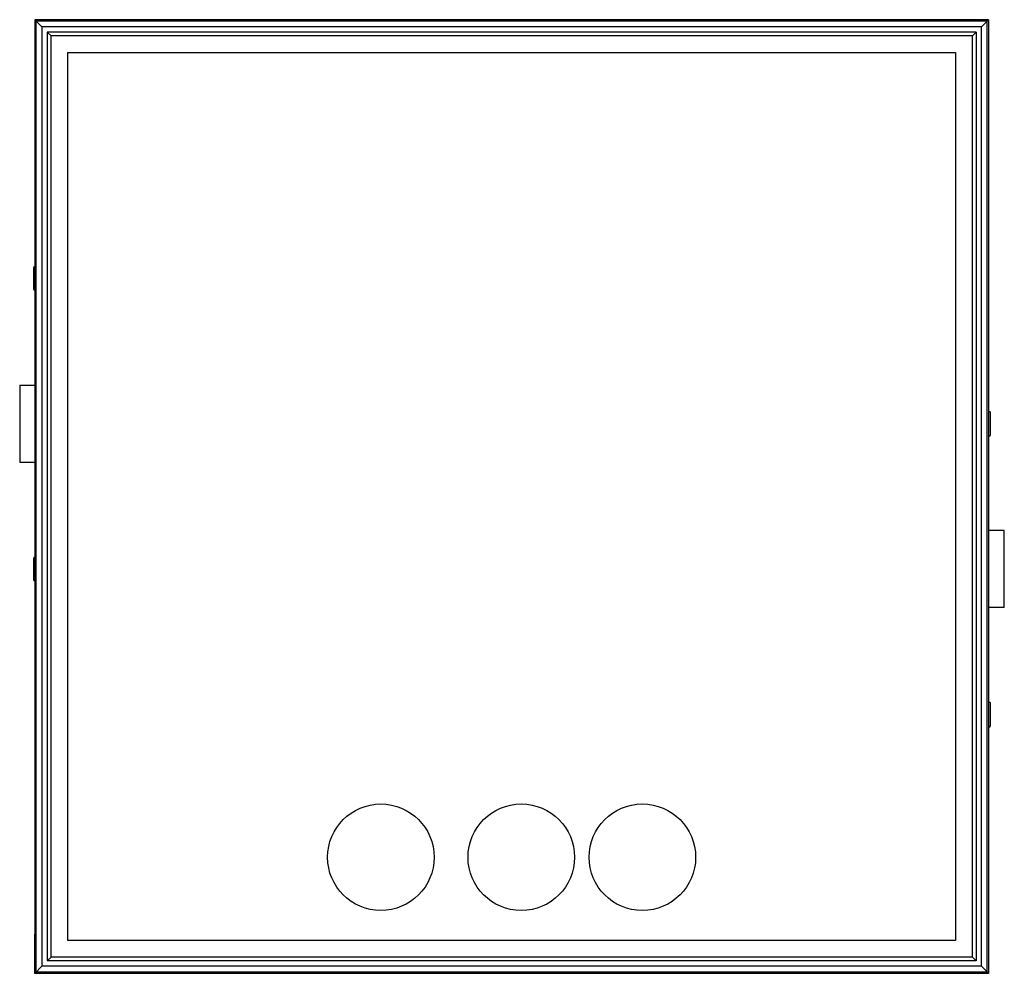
# Model space of a CAD drawing. Header units: millimetres. Extents: x 14 to 116, y 40 to 138.
import ezdxf

# ---------------------------------------------------------------- set-up
doc = ezdxf.new("R2010")
doc.units = ezdxf.units.MM
doc.header["$LTSCALE"] = 11.668886
doc.layers.get('0').update_dxf_attribs({"linetype": 'CONTINUOUS'})

msp = doc.modelspace()

# ---------------------------------------------------------------- linework, layer by layer
at = {"color": 7, "linetype": 'Continuous'}
for p, q in [((15.67, 138.19), (15.67, 134.17)), ((15.67, 138.19), (16.4, 137.46)), ((114.12, 138.19), (15.67, 138.19)), ((15.81, 39.87), (15.81, 138.05)), ((113.99, 138.05), (15.81, 138.05)), ((16.4, 137.46), (16.4, 40.46)), ((113.41, 137.46), (16.4, 137.46)), ((113.41, 137.46), (113.99, 138.05)), ((113.41, 40.46), (113.41, 137.46)), ((113.98, 138.05), (114.12, 138.19)), ((113.99, 39.87), (113.99, 138.05)), ((114.12, 138.19), (114.12, 39.72)), ((16.94, 136.92), (16.94, 41)), ((17.33, 136.53), (16.94, 136.92)), ((112.87, 136.92), (16.94, 136.92)), ((17.33, 41.38), (17.33, 136.53)), ((112.48, 136.53), (17.33, 136.53)), ((112.48, 136.53), (112.87, 136.92)), ((112.48, 41.38), (112.48, 136.53)), ((112.87, 136.92), (112.87, 41)), ((19.06, 43.12), (19.06, 134.8)), ((19.06, 134.8), (110.74, 134.8)), ((110.74, 134.8), (110.74, 43.12)), ((15.65, 134.17), (15.65, 43.75)), ((15.67, 134.17), (15.65, 134.17)), ((15.65, 112.67), (15.54, 112.67)), ((15.65, 110.27), (15.54, 110.27)), ((14.1, 100.47), (14.1, 92.5)), ((14.1, 100.47), (15.65, 100.47)), ((114.12, 97.75), (114.32, 97.75)), ((114.12, 95.21), (114.32, 95.21)), ((14.1, 92.5), (15.65, 92.5)), ((115.76, 85.44), (114.12, 85.44)), ((115.76, 77.5), (115.76, 85.44)), ((15.65, 82.66), (15.54, 82.66)), ((15.65, 80.26), (15.54, 80.26)), ((115.76, 77.5), (114.12, 77.5)), ((114.12, 67.73), (114.32, 67.73)), ((114.12, 65.19), (114.32, 65.19)), ((15.65, 43.75), (15.67, 43.75)), ((15.67, 39.72), (15.67, 43.75)), ((110.74, 43.12), (19.06, 43.12)), ((16.94, 41), (17.33, 41.38)), ((112.87, 41), (16.94, 41)), ((112.48, 41.38), (17.33, 41.38)), ((112.87, 41), (112.48, 41.38)), ((16.4, 40.46), (15.67, 39.72)), ((114.12, 39.72), (15.67, 39.72)), ((15.81, 39.87), (113.99, 39.87)), ((113.41, 40.46), (16.4, 40.46)), ((113.41, 40.46), (113.99, 39.87)), ((114.12, 39.72), (113.98, 39.86))]:
    msp.add_line(p, q, dxfattribs=at)
for centre in [(51.39, 51.71), (65.89, 51.71), (78.39, 51.71)]:
    msp.add_circle(centre, 5.5, dxfattribs=at)
for points, knots in [([(15.54, 112.67), (15.54, 112.67), (15.54, 112.66), (15.54, 112.66), (15.54, 112.65), (15.54, 112.64), (15.54, 112.61), (15.54, 112.57), (15.53, 112.52), (15.53, 112.46), (15.53, 112.39), (15.53, 112.28), (15.53, 112.12), (15.53, 111.92), (15.52, 111.7), (15.52, 111.54), (15.52, 111.47)], [0, 0, 0, 0, 0.001471, 0.005164, 0.011212, 0.019638, 0.043549, 0.076625, 0.118556, 0.169007, 0.227466, 0.293318, 0.444696, 0.61749, 0.805287, 1, 1, 1, 1]), ([(15.52, 111.47), (15.52, 111.39), (15.52, 111.24), (15.53, 111.01), (15.53, 110.81), (15.53, 110.65), (15.53, 110.54), (15.53, 110.47), (15.53, 110.41), (15.54, 110.36), (15.54, 110.32), (15.54, 110.3), (15.54, 110.28), (15.54, 110.27), (15.54, 110.27), (15.54, 110.27), (15.54, 110.27)], [0, 0, 0, 0, 0.19472, 0.382511, 0.555294, 0.706666, 0.772521, 0.830983, 0.881431, 0.923365, 0.956448, 0.980362, 0.988786, 0.994834, 0.998527, 1, 1, 1, 1]), ([(114.34, 96.48), (114.34, 96.56), (114.34, 96.72), (114.34, 96.96), (114.33, 97.17), (114.33, 97.34), (114.33, 97.45), (114.33, 97.53), (114.33, 97.59), (114.32, 97.65), (114.32, 97.69), (114.32, 97.72), (114.32, 97.73), (114.32, 97.74), (114.32, 97.74), (114.32, 97.75), (114.32, 97.75)], [0, 0, 0, 0, 0.19472, 0.382511, 0.555294, 0.706666, 0.772521, 0.830983, 0.881431, 0.923365, 0.956448, 0.980362, 0.988786, 0.994834, 0.998527, 1, 1, 1, 1]), ([(114.32, 95.21), (114.32, 95.21), (114.32, 95.21), (114.32, 95.21), (114.32, 95.22), (114.32, 95.24), (114.32, 95.27), (114.32, 95.31), (114.33, 95.36), (114.33, 95.42), (114.33, 95.5), (114.33, 95.61), (114.33, 95.78), (114.34, 96), (114.34, 96.23), (114.34, 96.39), (114.34, 96.48)], [0, 0, 0, 0, 0.001471, 0.005164, 0.011212, 0.019638, 0.043549, 0.076625, 0.118556, 0.169007, 0.227466, 0.293318, 0.444696, 0.61749, 0.805287, 1, 1, 1, 1]), ([(15.54, 82.66), (15.54, 82.66), (15.54, 82.65), (15.54, 82.65), (15.54, 82.64), (15.54, 82.63), (15.54, 82.6), (15.54, 82.56), (15.53, 82.51), (15.53, 82.45), (15.53, 82.38), (15.53, 82.27), (15.53, 82.11), (15.53, 81.91), (15.52, 81.69), (15.52, 81.53), (15.52, 81.46)], [0, 0, 0, 0, 0.001471, 0.005164, 0.011212, 0.019638, 0.043549, 0.076625, 0.118556, 0.169007, 0.227466, 0.293318, 0.444696, 0.61749, 0.805287, 1, 1, 1, 1]), ([(15.52, 81.46), (15.52, 81.38), (15.52, 81.23), (15.53, 81), (15.53, 80.8), (15.53, 80.64), (15.53, 80.53), (15.53, 80.46), (15.53, 80.4), (15.54, 80.35), (15.54, 80.31), (15.54, 80.29), (15.54, 80.27), (15.54, 80.26), (15.54, 80.26), (15.54, 80.26), (15.54, 80.26)], [0, 0, 0, 0, 0.19472, 0.382511, 0.555294, 0.706666, 0.772521, 0.830983, 0.881431, 0.923365, 0.956448, 0.980362, 0.988786, 0.994834, 0.998527, 1, 1, 1, 1]), ([(114.34, 66.46), (114.34, 66.54), (114.34, 66.7), (114.34, 66.94), (114.33, 67.15), (114.33, 67.32), (114.33, 67.43), (114.33, 67.51), (114.33, 67.57), (114.32, 67.63), (114.32, 67.67), (114.32, 67.7), (114.32, 67.71), (114.32, 67.72), (114.32, 67.72), (114.32, 67.73), (114.32, 67.73)], [0, 0, 0, 0, 0.19472, 0.382511, 0.555294, 0.706666, 0.772521, 0.830983, 0.881431, 0.923365, 0.956448, 0.980362, 0.988786, 0.994834, 0.998527, 1, 1, 1, 1]), ([(114.32, 65.19), (114.32, 65.19), (114.32, 65.19), (114.32, 65.19), (114.32, 65.2), (114.32, 65.22), (114.32, 65.25), (114.32, 65.29), (114.33, 65.34), (114.33, 65.4), (114.33, 65.48), (114.33, 65.59), (114.33, 65.76), (114.34, 65.98), (114.34, 66.21), (114.34, 66.37), (114.34, 66.46)], [0, 0, 0, 0, 0.001471, 0.005164, 0.011212, 0.019638, 0.043549, 0.076625, 0.118556, 0.169007, 0.227466, 0.293318, 0.444696, 0.61749, 0.805287, 1, 1, 1, 1])]:
    msp.add_open_spline(points, degree=3, knots=knots, dxfattribs=at)

doc.saveas('drawing.dxf')
